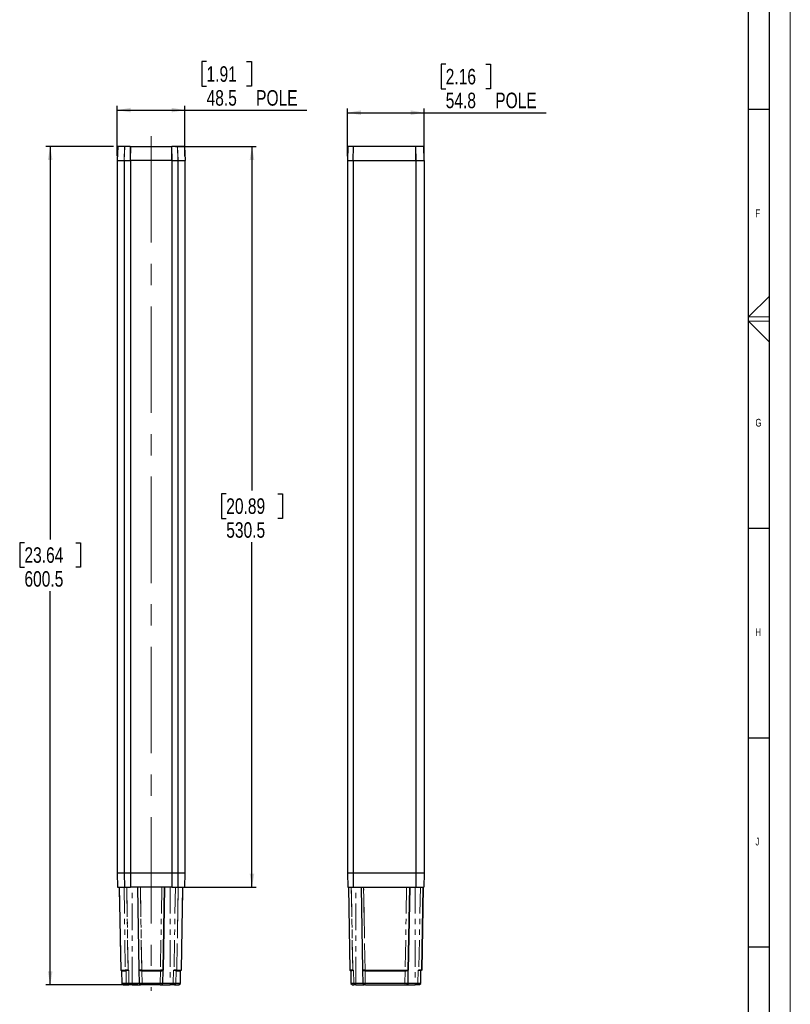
# Model space of a CAD drawing. Header units: millimetres. Extents: x 0 to 5046, y 0 to 3564.
# Tile 14 of 17: x 3941 to 5046, y 800 to 2211. Entities that reach past the tile are written whole.
import ezdxf

# ---------------------------------------------------------------- set-up
doc = ezdxf.new("R2010")
doc.units = ezdxf.units.MM
doc.header["$LTSCALE"] = 6
doc.linetypes.add('CENTERX2', pattern=[20.32, 12.7, -2.54, 2.54, -2.54])
doc.linetypes.add('PHANTOM', pattern=[12.7, 6.35, -1.27, 1.27, -1.27, 1.27, -1.27])
doc.layers.add('FORMAT', color=7, linetype='Continuous')
doc.layers.add('SLD-0', color=7, linetype='Continuous')
doc.styles.add('SLDTEXTSTYLE0', font='TXT', dxfattribs={"width": 0.75})
doc.dimstyles.new('SLDDIMSTYLE7', dxfattribs={"dimtxt": 22.225, "dimasz": 19.2, "dimexe": 0, "dimexo": 0.0625, "dimgap": 5.55625, "dimtad": 0, "dimtih": 1, "dimtoh": 1, "dimdec": 1, "dimlfac": 0.5, "dimrnd": 1e-09, "dimzin": 12, "dimdsep": 46, "dimtxsty": 'SLDTEXTSTYLE0', "dimsah": 1, "dimcen": 0.09, "dimadec": 0, "dimazin": 3, "dimtfac": 1, "dimtdec": 1, "dimtofl": 0, "dimtmove": 0, "dimatfit": 3, "dimfxl": 1, "dimfrac": 2, "dimtolj": 1, "dimtzin": 12, "dimarcsym": 0})

# ---------------------------------------------------------------- blocks, each defined once
blk = doc.blocks.new('_D_33')
at = {"layer": 'SLD-0', "color": 7, "transparency": 16777216}
for p, q in [((4075.8, 2029.2), (3979, 2029.2)), ((3985, 2029.2), (3985, 1466.1)), ((3948.1, 1461.6), (3941.3, 1461.6)), ((3941.3, 1461.6), (3941.3, 1426.3)), ((4021.9, 1461.6), (4028.7, 1461.6)), ((4028.7, 1461.6), (4028.7, 1426.3)), ((3941.3, 1426.3), (3948.1, 1426.3)), ((4028.7, 1426.3), (4021.9, 1426.3)), ((3985, 828.2), (3985, 1392.2)), ((4110.7, 828.2), (3979, 828.2))]:
    blk.add_line(p, q, dxfattribs=at)
for points in [[(3985, 2029.2), (3981.7, 2010), (3988.3, 2010)], [(3985, 828.2), (3988.3, 847.4), (3981.7, 847.4)]]:
    blk.add_solid(points, dxfattribs=at)
at = {"layer": 'SLD-0', "color": 7, "transparency": 16777216, "char_height": 22.23, "attachment_point": 1, "style": 'SLDTEXTSTYLE0'}
for s, insert in [('23.64', (3948.1, 1455)), ('600.5', (3948.1, 1420.8))]:
    blk.add_mtext(s, dxfattribs=dict(at, insert=insert))
blk = doc.blocks.new('_D_34')
at = {"layer": 'SLD-0', "color": 7, "transparency": 16777216}
for p, q in [((4164.8, 2029.2), (4280.3, 2029.2)), ((4274.3, 2029.2), (4274.3, 1536.2)), ((4237.4, 1531.7), (4230.6, 1531.7)), ((4230.6, 1531.7), (4230.6, 1496.4)), ((4311.3, 1531.7), (4318, 1531.7)), ((4318, 1531.7), (4318, 1496.4)), ((4230.6, 1496.4), (4237.4, 1496.4)), ((4318, 1496.4), (4311.3, 1496.4)), ((4274.3, 968.2), (4274.3, 1462.3)), ((4173.9, 968.2), (4280.3, 968.2))]:
    blk.add_line(p, q, dxfattribs=at)
for points in [[(4274.3, 2029.2), (4271, 2010), (4277.6, 2010)], [(4274.3, 968.2), (4277.6, 987.4), (4271, 987.4)]]:
    blk.add_solid(points, dxfattribs=at)
at = {"layer": 'SLD-0', "color": 7, "transparency": 16777216, "char_height": 22.23, "attachment_point": 1, "style": 'SLDTEXTSTYLE0'}
for s, insert in [('20.89', (4237.4, 1525.1)), ('530.5', (4237.4, 1490.9))]:
    blk.add_mtext(s, dxfattribs=dict(at, insert=insert))
blk = doc.blocks.new('_D_35')
at = {"layer": 'SLD-0', "color": 7, "transparency": 16777216}
for p, q in [((4209.2, 2150.7), (4202.4, 2150.7)), ((4202.4, 2150.7), (4202.4, 2115.4)), ((4266.6, 2150.7), (4273.4, 2150.7)), ((4273.4, 2150.7), (4273.4, 2115.4)), ((4202.4, 2115.4), (4209.2, 2115.4)), ((4273.4, 2115.4), (4266.6, 2115.4)), ((4081.2, 2015.2), (4081.2, 2087.3)), ((4081.2, 2081.3), (4178.2, 2081.3)), ((4178.2, 2015.2), (4178.2, 2087.3)), ((4178.2, 2081.3), (4353, 2081.3))]:
    blk.add_line(p, q, dxfattribs=at)
for points in [[(4081.2, 2081.3), (4100.4, 2078), (4100.4, 2084.6)], [(4178.2, 2081.3), (4159, 2084.6), (4159, 2078)]]:
    blk.add_solid(points, dxfattribs=at)
at = {"layer": 'SLD-0', "color": 7, "transparency": 16777216, "char_height": 22.23, "attachment_point": 1, "style": 'SLDTEXTSTYLE0'}
for s, insert in [('1.91', (4209.2, 2144.1)), ('48.5', (4209.2, 2109.9)), ('POLE', (4280.2, 2109.9))]:
    blk.add_mtext(s, dxfattribs=dict(at, insert=insert))
blk = doc.blocks.new('_D_36')
at = {"layer": 'SLD-0', "color": 7, "transparency": 16777216}
for p, q in [((4552, 2147.1), (4545.3, 2147.1)), ((4545.3, 2147.1), (4545.3, 2111.8)), ((4609.5, 2147.1), (4616.3, 2147.1)), ((4616.3, 2147.1), (4616.3, 2111.8)), ((4545.3, 2111.8), (4552, 2111.8)), ((4616.3, 2111.8), (4609.5, 2111.8)), ((4411.3, 2015.2), (4411.3, 2083.6)), ((4411.3, 2077.6), (4521, 2077.6)), ((4521, 2015.2), (4521, 2083.6)), ((4521, 2077.6), (4695.9, 2077.6))]:
    blk.add_line(p, q, dxfattribs=at)
for points in [[(4411.3, 2077.6), (4430.5, 2074.3), (4430.5, 2080.9)], [(4521, 2077.6), (4501.8, 2080.9), (4501.8, 2074.3)]]:
    blk.add_solid(points, dxfattribs=at)
at = {"layer": 'SLD-0', "color": 7, "transparency": 16777216, "char_height": 22.23, "attachment_point": 1, "style": 'SLDTEXTSTYLE0'}
for s, insert in [('2.16', (4552, 2140.4)), ('54.8', (4552, 2106.3)), ('POLE', (4623, 2106.3))]:
    blk.add_mtext(s, dxfattribs=dict(at, insert=insert))

msp = doc.modelspace()

# ---------------------------------------------------------------- linework, layer by layer
at = {"color": 7, "linetype": 'Continuous', "lineweight": 18}
for p, q in [((5046.000025, 0.00006), (5046.000025, 3564.00006)), ((5016, 1814.802789), (4986, 1785.00006)), ((4986, 1785.00006), (5016, 1785.00006)), ((4986, 1779.00006), (5016, 1779.00006)), ((5016, 1748.912126), (4986, 1779.00006))]:
    msp.add_line(p, q, dxfattribs=at)
at = {"color": 7, "linetype": 'Continuous', "lineweight": 25}
for p, q in [((4081.754924, 2029.268739), (4081.023736, 2009.196899)), ((4091.602675, 2029.240939), (4081.760005, 2029.240939)), ((4099.853901, 2029.240939), (4091.929388, 2029.240939)), ((4100.520486, 2029.240939), (4158.833011, 2029.240939)), ((4167.424109, 2029.240939), (4159.499597, 2029.240939)), ((4177.593493, 2029.240939), (4167.750823, 2029.240939)), ((4177.599586, 2029.240939), (4178.328158, 2009.24091)), ((4411.844456, 2029.240939), (4411.146041, 2009.240939)), ((4419.19336, 2029.240939), (4412.099236, 2029.240939)), ((4508.564333, 2029.240939), (4419.827794, 2029.240939)), ((4520.148348, 2029.240939), (4509.341095, 2029.240939)), ((4521.179569, 2009.240939), (4520.481154, 2029.240939)), ((4081.031433, 2009.240939), (4090.937946, 2009.240939)), ((4081.190856, 2009.240939), (4081.190856, 988.240939)), ((4091.170439, 2009.240939), (4091.170439, 988.240939)), ((4091.264659, 2009.240939), (4099.586955, 2009.240939)), ((4099.948012, 2009.240939), (4099.948012, 988.240939)), ((4159.099957, 2009.240939), (4100.25354, 2009.240939)), ((4159.405485, 2009.240939), (4159.405485, 988.240939)), ((4159.766542, 2009.240939), (4168.088838, 2009.240939)), ((4168.183058, 2009.240939), (4168.183058, 988.240939)), ((4168.415552, 2009.240939), (4178.322064, 2009.240939)), ((4178.162641, 2009.240939), (4178.162641, 988.240939)), ((4178.322064, 2009.240939), (4178.328158, 2009.24091)), ((4411.346071, 2009.240939), (4411.346071, 988.240939)), ((4411.40082, 2009.240939), (4418.851045, 2009.240939)), ((4419.203866, 2009.240939), (4419.203866, 988.240939)), ((4419.485479, 2009.240939), (4508.797592, 2009.240939)), ((4508.797592, 2009.240939), (4508.907787, 2009.24091)), ((4509.174742, 2009.240939), (4509.174742, 988.240939)), ((4509.574355, 2009.240939), (4520.846764, 2009.240939)), ((4520.979539, 2009.240939), (4520.979539, 988.240939)), ((4081.190856, 988.240939), (4081.555031, 968.240939)), ((4091.170439, 988.240939), (4081.190856, 988.240939)), ((4091.170439, 988.240939), (4091.502703, 968.240939)), ((4099.948012, 988.240939), (4091.170439, 988.240939)), ((4099.948012, 988.240939), (4100.081444, 968.240939)), ((4159.405485, 988.240939), (4099.948012, 988.240939)), ((4159.405485, 988.240939), (4159.272053, 968.240939)), ((4168.183058, 988.240939), (4159.405485, 988.240939)), ((4168.183058, 988.240939), (4167.850795, 968.240939)), ((4178.162641, 988.240939), (4168.183058, 988.240939)), ((4178.162641, 988.240939), (4177.798466, 968.240939)), ((4411.346071, 988.240939), (4411.695172, 968.240939)), ((4419.203866, 988.240939), (4411.346071, 988.240939)), ((4419.203866, 988.240939), (4419.374971, 968.240939)), ((4509.174742, 988.240939), (4419.203866, 988.240939)), ((4509.174742, 988.240939), (4509.058148, 968.240939)), ((4520.979539, 988.240939), (4509.174742, 988.240939)), ((4520.979539, 988.240939), (4520.630437, 968.240939)), ((4081.555031, 968.240939), (4091.502703, 968.240939)), ((4083.99184, 968.240939), (4086.314204, 849.134543)), ((4091.502703, 968.240939), (4100.081444, 968.240939)), ((4159.272053, 968.240939), (4100.081444, 968.240939)), ((4110.256577, 968.240939), (4112.334042, 849.223497)), ((4147.019455, 849.223497), (4149.096921, 968.240938)), ((4149.096921, 968.240938), (4147.019464, 849.223497)), ((4159.272053, 968.240939), (4167.850795, 968.240939)), ((4167.850795, 968.240939), (4177.798466, 968.240939)), ((4173.039409, 849.140514), (4175.361657, 968.240939)), ((4411.695172, 968.240939), (4419.374971, 968.240939)), ((4412.695325, 968.240939), (4414.772782, 849.223486)), ((4419.374971, 968.240939), (4509.058148, 968.240939)), ((4430.792316, 968.240939), (4432.869778, 849.223494)), ((4430.792316, 968.240938), (4432.869773, 849.223494)), ((4500.381722, 968.240937), (4498.304264, 849.223468)), ((4498.304283, 849.223468), (4500.381722, 968.240938)), ((4509.058148, 968.240939), (4520.630437, 968.240939)), ((4517.552825, 849.22348), (4519.630285, 968.240939)), ((4519.630285, 968.24093), (4517.552827, 849.223442)), ((4086.336868, 849.223486), (4092.707627, 849.223486)), ((4086.336869, 849.223486), (4087.337792, 848.233881)), ((4086.354554, 849.219338), (4087.356247, 848.228002)), ((4087.337826, 848.237622), (4087.690454, 830.152498)), ((4087.397121, 848.240939), (4087.340992, 848.240939)), ((4087.354977, 848.231081), (4093.709013, 848.233364)), ((4096.682647, 849.223494), (4097.688767, 849.223487)), ((4112.463816, 849.09595), (4112.334033, 849.223488)), ((4112.334034, 849.223488), (4112.665381, 830.240634)), ((4116.333425, 849.223486), (4143.020066, 849.223486)), ((4116.342033, 848.231678), (4143.011465, 848.231677)), ((4146.688116, 830.240634), (4147.019463, 849.223488)), ((4147.019465, 849.223488), (4146.889682, 849.09595)), ((4161.66473, 849.223487), (4162.670846, 849.223494)), ((4165.644201, 848.233126), (4171.99836, 848.230855)), ((4166.645861, 849.223486), (4173.016608, 849.223487)), ((4171.663044, 830.152492), (4172.018479, 848.381601)), ((4172.015679, 848.233874), (4173.016609, 849.223486)), ((4414.772782, 849.223486), (4415.782054, 848.231677)), ((4415.790044, 848.235112), (4416.104129, 830.240634)), ((4418.772173, 849.223497), (4419.772167, 849.223488)), ((4418.772175, 849.09595), (4419.772167, 849.223487)), ((4433.001135, 849.094397), (4432.869772, 849.223487)), ((4432.869773, 849.223487), (4433.20112, 830.240634)), ((4436.428231, 849.223486), (4493.863677, 849.223487)), ((4436.539292, 848.233126), (4493.846143, 848.230855)), ((4497.972917, 830.240634), (4498.304264, 849.223487)), ((4512.553455, 849.223488), (4513.55343, 849.223497)), ((4512.553455, 849.223487), (4513.553433, 849.09595)), ((4516.221481, 830.240634), (4516.53556, 848.235114)), ((4517.552823, 849.223482), (4516.543558, 848.231679)), ((4094.010399, 830.240634), (4087.713126, 830.240635)), ((4087.713126, 830.240635), (4089.735623, 828.240939)), ((4089.735623, 828.240939), (4096.032895, 828.240939)), ((4102.564571, 830.240634), (4097.985406, 830.240634)), ((4102.564571, 828.240939), (4097.985406, 828.240939)), ((4112.665381, 830.240634), (4102.564571, 830.240634)), ((4102.564571, 828.240939), (4114.700286, 828.240939)), ((4114.700286, 828.240939), (4112.665381, 830.240634)), ((4112.71412, 830.246947), (4113.675966, 829.247556)), ((4142.688724, 830.240634), (4116.664773, 830.240634)), ((4142.688725, 828.240939), (4116.664773, 828.240939)), ((4144.641011, 828.228941), (4144.730272, 828.316647)), ((4144.730272, 828.316647), (4146.687978, 830.240233)), ((4156.788926, 830.240634), (4146.688116, 830.240634)), ((4161.368092, 830.240634), (4156.788926, 830.240634)), ((4161.368091, 828.240938), (4156.788927, 828.240939)), ((4161.368091, 828.240938), (4161.368092, 830.240634)), ((4163.320602, 828.240939), (4169.617874, 828.240939)), ((4171.640374, 830.240634), (4165.343098, 830.240634)), ((4169.617874, 828.240939), (4169.504574, 828.240939)), ((4169.617874, 828.240939), (4171.640374, 830.240634)), ((4416.092059, 830.252228), (4417.705976, 828.66644)), ((4416.104266, 830.24023), (4417.719013, 828.653628)), ((4418.139034, 828.240939), (4417.719045, 828.65366)), ((4423.10031, 830.240634), (4420.10352, 830.240634)), ((4423.10031, 828.240939), (4420.10352, 828.240939)), ((4433.20112, 830.240634), (4423.10031, 830.240634)), ((4435.236024, 828.240938), (4433.20112, 830.240634)), ((4493.5326, 830.240634), (4436.759546, 830.240634)), ((4436.983926, 828.240939), (4493.756951, 828.240939)), ((4495.925816, 828.228941), (4496.001992, 828.303787)), ((4495.938012, 828.240939), (4508.073727, 828.240939)), ((4496.001992, 828.303787), (4497.984957, 830.252119)), ((4508.073727, 830.240634), (4497.972917, 830.240634)), ((4512.222089, 830.240635), (4508.073727, 830.240634)), ((4512.22209, 828.240939), (4508.073727, 828.240939)), ((4512.22209, 828.240939), (4512.222089, 830.240635)), ((4512.240004, 830.252199), (4512.23631, 830.119541)), ((4514.621243, 828.668085), (4514.186576, 828.240939)), ((4514.607641, 828.654655), (4516.221344, 830.24023)), ((4514.621275, 828.668053), (4516.23355, 830.252228))]:
    msp.add_line(p, q, dxfattribs=at)
at = {"color": 8, "linetype": 'PHANTOM', "lineweight": 18}
for p, q in [((4081.031433, 2009.240939), (4081.760005, 2029.240939)), ((4091.602675, 2029.240939), (4090.937946, 2009.240939)), ((4091.264659, 2009.240939), (4091.929388, 2029.240939)), ((4099.853901, 2029.240939), (4099.586955, 2009.240939)), ((4100.25354, 2009.240939), (4100.520486, 2029.240939)), ((4158.833011, 2029.240939), (4159.099957, 2009.240939)), ((4159.766542, 2009.240939), (4159.499597, 2029.240939)), ((4167.424109, 2029.240939), (4168.088838, 2009.240939)), ((4168.415552, 2009.240939), (4167.750823, 2029.240939)), ((4177.593493, 2029.240939), (4178.322064, 2009.240939)), ((4411.40082, 2009.240939), (4412.099236, 2029.240939)), ((4419.19336, 2029.240939), (4418.851045, 2009.240939)), ((4419.485479, 2009.240939), (4419.827794, 2029.240939)), ((4508.564333, 2029.240939), (4508.797592, 2009.240939)), ((4508.674528, 2029.240939), (4508.907787, 2009.24091)), ((4509.574355, 2009.240939), (4509.341095, 2029.240939)), ((4520.148348, 2029.240939), (4520.846764, 2009.240939)), ((4084.016227, 968.240937), (4086.336857, 849.223484)), ((4086.336868, 849.223486), (4084.016232, 968.240938)), ((4090.847864, 968.240939), (4092.707627, 849.223486)), ((4094.822881, 968.240938), (4096.682647, 849.223494)), ((4096.682647, 849.223494), (4094.822909, 968.240939)), ((4102.564571, 830.240634), (4102.564571, 968.240939)), ((4114.255967, 968.240938), (4116.333425, 849.223486)), ((4116.333425, 849.223486), (4114.256007, 968.240938)), ((4145.097487, 968.240939), (4143.020066, 849.223486)), ((4156.788926, 968.240939), (4156.788926, 830.240634)), ((4164.530585, 968.240939), (4162.670846, 849.223494)), ((4167.482244, 902.748468), (4168.505632, 968.240939)), ((4168.505629, 968.240938), (4167.482244, 902.748468)), ((4175.33726, 968.240939), (4173.016608, 849.223487)), ((4416.694716, 968.240938), (4418.772173, 849.223497)), ((4418.772173, 849.223497), (4416.694755, 968.240938)), ((4423.10031, 830.240634), (4423.10031, 968.240939)), ((4434.350797, 968.240938), (4435.493973, 902.748468)), ((4435.493972, 902.748468), (4434.350826, 968.240939)), ((4495.941323, 968.240939), (4493.863677, 849.223487)), ((4508.073727, 968.240939), (4508.073727, 830.240634)), ((4515.630853, 968.240939), (4513.55343, 849.223497)), ((4166.645861, 849.223486), (4167.482244, 902.748468)), ((4436.428231, 849.223486), (4435.493972, 902.748468)), ((4087.713126, 830.240635), (4087.362295, 848.235701)), ((4093.709013, 848.233364), (4092.707627, 849.223486)), ((4093.729228, 848.235954), (4094.010399, 830.240634)), ((4096.682647, 849.223487), (4096.682648, 849.094398)), ((4097.985406, 830.240634), (4097.688767, 849.223487)), ((4116.333425, 849.223486), (4116.342033, 848.231678)), ((4116.664773, 830.240634), (4116.342043, 848.235112)), ((4143.011455, 848.235112), (4142.688724, 830.240634)), ((4143.020066, 849.223486), (4143.011465, 848.231677)), ((4161.66473, 849.223487), (4161.368092, 830.240634)), ((4162.670848, 849.094397), (4162.670846, 849.223487)), ((4165.343098, 830.240634), (4165.624269, 848.235948)), ((4166.645861, 849.223486), (4165.644201, 848.233126)), ((4171.991265, 848.235379), (4171.640374, 830.240634)), ((4418.772173, 849.223488), (4418.772175, 849.09595)), ((4420.10352, 830.240634), (4419.772167, 849.223488)), ((4436.428231, 849.223486), (4436.539292, 848.233126)), ((4436.759546, 830.240634), (4436.445219, 848.235948)), ((4493.84693, 848.235379), (4493.5326, 830.240634)), ((4493.974415, 848.233874), (4493.863677, 849.223486)), ((4512.553455, 849.223488), (4512.222089, 830.240635)), ((4513.553433, 849.09595), (4513.55343, 849.223488)), ((4096.032895, 828.240939), (4094.010399, 830.240634)), ((4097.985406, 830.240634), (4097.985406, 828.240939)), ((4102.564571, 828.240939), (4102.564571, 830.240634)), ((4116.664773, 830.240634), (4116.664773, 828.240939)), ((4142.688725, 828.240939), (4142.688724, 830.240634)), ((4156.788926, 830.240634), (4156.788927, 828.240939)), ((4165.343098, 830.240634), (4163.320602, 828.240939)), ((4420.10352, 830.240634), (4420.10352, 828.240939)), ((4423.10031, 828.240939), (4423.10031, 830.240634)), ((4436.759546, 830.240634), (4436.983926, 828.240939)), ((4493.756951, 828.240939), (4493.5326, 830.240634)), ((4508.073727, 830.240634), (4508.073727, 828.240939))]:
    msp.add_line(p, q, dxfattribs=at)
at = {"color": 7, "linetype": 'Continuous', "lineweight": 25, "flags": 128}
for points in [[(4144.653212, 828.240939), (4144.886396, 828.240939), (4145.576988, 828.240939), (4146.698448, 828.240939), (4148.20768, 828.240939), (4150.046685, 828.240939), (4152.14479, 828.240939), (4154.421366, 828.240939), (4156.788927, 828.240939)], [(4423.10031, 828.240939), (4425.46787, 828.240939), (4427.744447, 828.240939), (4429.842552, 828.240939), (4431.681556, 828.240939), (4433.190788, 828.240939), (4434.312248, 828.240939), (4435.00284, 828.240939), (4435.236025, 828.240939)]]:
    msp.add_lwpolyline(points, dxfattribs=at)
at = {"color": 7, "linetype": 'Continuous', "lineweight": 25}
for points in [[(4091.602675, 2029.240939), (4091.627888, 2029.242168), (4091.678315, 2029.244627), (4091.845697, 2029.242168), (4091.929388, 2029.240939)], [(4099.853901, 2029.240939), (4099.953256, 2029.242168), (4100.151967, 2029.244627), (4100.397646, 2029.242168), (4100.520486, 2029.240939)], [(4158.833011, 2029.240939), (4158.955851, 2029.242168), (4159.20153, 2029.244627), (4159.400241, 2029.242168), (4159.499597, 2029.240939)], [(4167.424109, 2029.240939), (4167.5078, 2029.242168), (4167.675183, 2029.244627), (4167.725609, 2029.242168), (4167.750823, 2029.240939)], [(4411.844456, 2029.240939), (4411.856199, 2029.242168), (4411.879684, 2029.244627), (4412.026052, 2029.242168), (4412.099236, 2029.240939)], [(4419.19336, 2029.240939), (4419.284041, 2029.242168), (4419.465405, 2029.244627), (4419.706998, 2029.242168), (4419.827794, 2029.240939)], [(4508.674528, 2029.240939), (4508.797364, 2029.242195), (4509.043035, 2029.244707), (4509.241742, 2029.242195), (4509.341095, 2029.240939)], [(4091.264659, 2009.240939), (4091.180968, 2009.242168), (4091.013586, 2009.244627), (4090.963159, 2009.242168), (4090.937946, 2009.240939)], [(4100.25354, 2009.240939), (4100.130701, 2009.242168), (4099.885022, 2009.244627), (4099.686311, 2009.242168), (4099.586955, 2009.240939)], [(4159.766542, 2009.240939), (4159.667187, 2009.242168), (4159.468475, 2009.244627), (4159.222796, 2009.242168), (4159.099957, 2009.240939)], [(4168.415552, 2009.240939), (4168.390338, 2009.242168), (4168.339912, 2009.244627), (4168.172529, 2009.242168), (4168.088838, 2009.240939)], [(4411.40082, 2009.240939), (4411.327636, 2009.242168), (4411.181268, 2009.244627), (4411.157783, 2009.242168), (4411.146041, 2009.240939)], [(4419.485479, 2009.240939), (4419.364683, 2009.242168), (4419.123091, 2009.244627), (4418.941727, 2009.242168), (4418.851045, 2009.240939)], [(4508.907787, 2009.24091), (4509.030623, 2009.24217), (4509.276295, 2009.244692), (4509.475001, 2009.24219), (4509.574355, 2009.240939)], [(4165.343098, 830.240634), (4165.237786, 830.233929), (4165.027162, 830.220518), (4164.088818, 830.21488), (4162.829402, 830.220519), (4161.855195, 830.233929), (4161.368092, 830.240634)], [(4436.759546, 830.240634), (4436.281137, 830.233929), (4435.32432, 830.220518), (4434.161273, 830.21488), (4433.356885, 830.220519), (4433.253042, 830.233929), (4433.20112, 830.240634)]]:
    msp.add_open_spline(points, degree=3, dxfattribs=at)
for points, knots in [([(4508.564333, 2029.240939), (4508.584859, 2029.240939), (4508.621514, 2029.240939), (4508.658328, 2029.240939), (4508.674528, 2029.240939)], [0, 0, 0, 0, 0.5599548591, 1, 1, 1, 1]), ([(4086.336868, 849.223486), (4086.309804, 849.222055), (4086.278219, 849.220384), (4086.356435, 849.219294), (4086.367631, 849.219138)], [0, 0, 0, 0, 0.8568624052, 1, 1, 1, 1]), ([(4096.682647, 849.223494), (4096.19537, 849.221693), (4095.220894, 849.218091), (4093.961352, 849.216132), (4093.023215, 849.218093), (4092.81282, 849.221689), (4092.707627, 849.223486)], [0, 0, 0, 0, 0.2500501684, 0.5000610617, 0.7500414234, 1, 1, 1, 1]), ([(4093.718639, 848.235829), (4093.72058, 848.230763), (4093.723396, 848.223412), (4093.727005, 848.226966), (4093.72849, 848.232967), (4093.729228, 848.235954)], [0, 0, 0, 0, 0.5269266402, 0.7645609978, 1, 1, 1, 1]), ([(4096.68265, 849.09441), (4096.209202, 848.967477), (4095.429428, 848.758416), (4094.547886, 848.483135), (4093.951546, 848.30141), (4093.80194, 848.257362), (4093.729228, 848.235954)], [0, 0, 0, 0, 0.3168594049, 0.5218709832, 0.7676205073, 1, 1, 1, 1]), ([(4096.682648, 849.09441), (4096.868414, 849.135988), (4097.196386, 849.209394), (4097.539846, 849.219225), (4097.688767, 849.223487)], [0, 0, 0, 0, 0.5664106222, 1, 1, 1, 1]), ([(4116.333425, 849.223486), (4115.809633, 849.221289), (4114.761892, 849.216893), (4113.439983, 849.214376), (4112.514635, 849.216877), (4112.394242, 849.22129), (4112.334034, 849.223497)], [0, 0, 0, 0, 0.2498769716, 0.49982868, 0.7498660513, 1, 1, 1, 1]), ([(4116.342043, 848.235112), (4115.927381, 848.244403), (4115.071535, 848.263579), (4113.981643, 848.441899), (4113.235398, 848.66943), (4112.732884, 848.882613), (4112.558729, 849.020719), (4112.46384, 849.095967)], [0, 0, 0, 0, 0.2325605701, 0.4799948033, 0.6828139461, 0.8271795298, 1, 1, 1, 1]), ([(4143.011455, 848.235112), (4143.424722, 848.24355), (4144.29974, 848.261416), (4145.390049, 848.448501), (4146.368, 848.740344), (4146.692203, 848.96136), (4146.889656, 849.095969)], [0, 0, 0, 0, 0.2318864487, 0.490977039, 0.6899832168, 1, 1, 1, 1]), ([(4147.019464, 849.223497), (4146.95927, 849.221291), (4146.8389, 849.216879), (4145.913674, 849.214375), (4144.591756, 849.216889), (4143.543925, 849.221287), (4143.020066, 849.223486)], [0, 0, 0, 0, 0.2501023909, 0.5001292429, 0.7500914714, 1, 1, 1, 1]), ([(4161.66473, 849.223487), (4161.854728, 849.216534), (4162.19848, 849.203953), (4162.524863, 849.128263), (4162.670848, 849.094409)], [0, 0, 0, 0, 0.5527188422, 1, 1, 1, 1]), ([(4166.64586, 849.223486), (4166.540739, 849.22169), (4166.330452, 849.218095), (4165.392746, 849.216124), (4164.133162, 849.218075), (4163.158365, 849.221687), (4162.670846, 849.223493)], [0, 0, 0, 0, 0.2498323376, 0.4997706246, 0.7498236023, 1, 1, 1, 1]), ([(4165.624269, 848.235948), (4165.55094, 848.257549), (4165.399849, 848.302058), (4164.798725, 848.485261), (4163.916174, 848.760511), (4163.141521, 848.968212), (4162.670847, 849.094409)], [0, 0, 0, 0, 0.2337407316, 0.4816118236, 0.6850312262, 1, 1, 1, 1]), ([(4165.624269, 848.235948), (4165.625078, 848.232873), (4165.626662, 848.226855), (4165.629321, 848.22423), (4165.632078, 848.226659), (4165.633885, 848.232523), (4165.634812, 848.235528)], [0, 0, 0, 0, 0.2547799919, 0.4985325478, 0.7430449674, 1, 1, 1, 1]), ([(4172.003455, 848.237314), (4172.002583, 848.236847), (4172.00076, 848.23587), (4171.998752, 848.223544), (4171.997321, 848.218032), (4171.996267, 848.220541), (4171.994379, 848.227942), (4171.992444, 848.232563), (4171.991265, 848.235379)], [0, 0, 0, 0, 0.2353928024, 0.4918583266, 0.5052971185, 0.5730973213, 0.7398618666, 1, 1, 1, 1]), ([(4172.01248, 848.240939), (4172.035018, 848.240939), (4172.063498, 848.240939), (4172.011919, 848.240939), (4172.00116, 848.240939)], [0, 0, 0, 0, 0.7913914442, 1, 1, 1, 1]), ([(4172.015826, 848.245567), (4172.177825, 848.405898), (4172.50774, 848.732416), (4172.837439, 849.058921), (4173.005245, 849.225101)], [0, 0, 0, 0, 0.4910327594, 1, 1, 1, 1]), ([(4173.016609, 849.223487), (4173.024974, 849.222874), (4173.059014, 849.220382), (4173.005066, 849.219752), (4172.964376, 849.219276)], [0, 0, 0, 0, 0.2457597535, 1, 1, 1, 1]), ([(4418.772173, 849.223497), (4418.247902, 849.221291), (4417.199518, 849.216879), (4415.877561, 849.214375), (4414.953092, 849.216889), (4414.832881, 849.221287), (4414.772782, 849.223486)], [0, 0, 0, 0, 0.2501023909, 0.5001292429, 0.7500914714, 1, 1, 1, 1]), ([(4415.790044, 848.235112), (4415.828156, 848.24355), (4415.908853, 848.261416), (4416.507881, 848.448501), (4417.440371, 848.740344), (4418.268072, 848.96136), (4418.772177, 849.095969)], [0, 0, 0, 0, 0.2318864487, 0.490977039, 0.6899832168, 1, 1, 1, 1]), ([(4436.428231, 849.223486), (4435.950065, 849.22169), (4434.993532, 849.218095), (4433.830387, 849.216124), (4433.025464, 849.218075), (4432.921678, 849.221687), (4432.869773, 849.223493)], [0, 0, 0, 0, 0.2498323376, 0.4997706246, 0.7498236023, 1, 1, 1, 1]), ([(4436.445219, 848.235948), (4436.069029, 848.257549), (4435.293906, 848.302058), (4434.34305, 848.485261), (4433.47932, 848.760511), (4433.181876, 848.968212), (4433.001152, 849.094409)], [0, 0, 0, 0, 0.2337407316, 0.4816118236, 0.6850312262, 1, 1, 1, 1]), ([(4436.445219, 848.235948), (4436.453003, 848.232873), (4436.468232, 848.226855), (4436.492625, 848.22423), (4436.517093, 848.226659), (4436.53246, 848.232523), (4436.540334, 848.235528)], [0, 0, 0, 0, 0.2547799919, 0.4985325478, 0.7430449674, 1, 1, 1, 1]), ([(4493.975477, 848.237314), (4493.964787, 848.236847), (4493.942449, 848.23587), (4493.922846, 848.223544), (4493.908703, 848.218032), (4493.89723, 848.220541), (4493.876884, 848.227942), (4493.858272, 848.232563), (4493.84693, 848.235379)], [0, 0, 0, 0, 0.2353928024, 0.4918583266, 0.5052971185, 0.5730973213, 0.7398618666, 1, 1, 1, 1]), ([(4493.863677, 849.223487), (4493.946758, 849.222882), (4494.405192, 849.219543), (4495.282127, 849.218406), (4496.514661, 849.214207), (4497.607381, 849.214882), (4498.220684, 849.218189), (4498.281072, 849.222003), (4498.304264, 849.223468)], [0, 0, 0, 0, 0.0373914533, 0.2063240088, 0.3887390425, 0.6250961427, 0.8560229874, 1, 1, 1, 1]), ([(4493.97477, 848.240939), (4494.174861, 848.240939), (4494.56083, 848.240939), (4494.937339, 848.240939), (4495.118661, 848.240939)], [0, 0, 0, 0, 0.5184132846, 1, 1, 1, 1]), ([(4498.036116, 848.987847), (4497.994458, 848.957859), (4497.82721, 848.837464), (4497.363363, 848.642542), (4496.645936, 848.444889), (4495.887992, 848.308116), (4495.368913, 848.262768), (4495.118668, 848.240905)], [0, 0, 0, 0, 0.089450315, 0.3591261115, 0.6038903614, 0.8090380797, 1, 1, 1, 1]), ([(4498.037601, 848.986203), (4498.051364, 849.001939), (4498.123587, 849.084519), (4498.143966, 849.162062), (4498.160462, 849.224828)], [0, 0, 0, 0, 0.1905591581, 1, 1, 1, 1]), ([(4517.552827, 849.22348), (4517.536861, 849.222366), (4517.50531, 849.220163), (4517.182122, 849.217123), (4516.454487, 849.21572), (4515.364412, 849.217116), (4514.363286, 849.220148), (4513.825677, 849.222371), (4513.55343, 849.223497)], [0, 0, 0, 0, 0.1299251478, 0.2567598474, 0.5000206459, 0.7428673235, 0.8697869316, 1, 1, 1, 1]), ([(4516.53556, 848.235114), (4516.496866, 848.244466), (4516.417008, 848.263765), (4515.833744, 848.442068), (4515.112173, 848.669526), (4514.356732, 848.882666), (4513.836746, 849.020738), (4513.553431, 849.095967)], [0, 0, 0, 0, 0.2325186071, 0.4798743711, 0.6827469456, 0.8271443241, 1, 1, 1, 1]), ([(4087.713126, 830.240635), (4087.694293, 830.239042), (4087.661107, 830.236235), (4087.736212, 830.233606), (4087.768694, 830.23247)], [0, 0, 0, 0, 0.5675161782, 1, 1, 1, 1]), ([(4089.83092, 828.240939), (4089.816381, 828.240939), (4089.69343, 828.240939), (4089.715852, 828.240939), (4089.735623, 828.240939)], [0, 0, 0, 0, 0.1182517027, 1, 1, 1, 1]), ([(4097.985406, 830.240634), (4097.498268, 830.237139), (4096.52399, 830.230149), (4095.264525, 830.226917), (4094.326191, 830.230148), (4094.115664, 830.237138), (4094.010399, 830.240634)], [0, 0, 0, 0, 0.2499947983, 0.4999905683, 0.7499910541, 1, 1, 1, 1]), ([(4096.032895, 828.240939), (4096.09423, 828.240939), (4096.216885, 828.240938), (4096.740542, 828.240939), (4097.353941, 828.240938), (4097.774941, 828.240939), (4097.985406, 828.240939)], [0, 0, 0, 0, 0.2798073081, 0.5595495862, 0.779811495, 1, 1, 1, 1]), ([(4116.664773, 830.240634), (4116.392831, 830.238359), (4115.85575, 830.233864), (4114.85496, 830.227787), (4113.755895, 830.224772), (4113.072537, 830.227369), (4112.819981, 830.232315), (4112.702234, 830.235213), (4112.66648, 830.238342), (4112.665396, 830.240315), (4112.665383, 830.240536), (4112.665382, 830.240557), (4112.665381, 830.240627), (4112.665381, 830.240634)], [0, 0, 0, 0, 0.13011512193, 0.25697589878, 0.49982019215, 0.74920191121, 0.83118267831, 0.87465673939, 0.99593719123, 0.99890997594, 0.99969025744, 0.99996661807, 1, 1, 1, 1]), ([(4116.664773, 828.240939), (4116.477367, 828.240939), (4116.137682, 828.240939), (4115.617976, 828.240939), (4115.124657, 828.240939), (4114.763456, 828.240939), (4114.719788, 828.240939), (4114.700286, 828.240939)], [0, 0, 0, 0, 0.1823786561, 0.3305727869, 0.5464149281, 0.7974247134, 1, 1, 1, 1]), ([(4146.688116, 830.240634), (4146.627924, 830.236396), (4146.507543, 830.227921), (4145.582608, 830.223887), (4144.260726, 830.227924), (4143.21272, 830.236397), (4142.688724, 830.240634)], [0, 0, 0, 0, 0.2500192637, 0.5000225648, 0.7500145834, 1, 1, 1, 1]), ([(4142.688725, 828.240939), (4142.977083, 828.240939), (4143.55373, 828.240939), (4144.19951, 828.240939), (4144.584543, 828.240939), (4144.630325, 828.240939), (4144.653212, 828.240939)], [0, 0, 0, 0, 0.279725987, 0.5593852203, 0.7797304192, 1, 1, 1, 1]), ([(4163.320602, 828.240939), (4163.287543, 828.240939), (4163.228216, 828.240939), (4162.976211, 828.240939), (4162.573334, 828.240939), (4161.993775, 828.240939), (4161.560785, 828.240939), (4161.368091, 828.240939)], [0, 0, 0, 0, 0.1847450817, 0.3315392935, 0.5467996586, 0.7983116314, 1, 1, 1, 1]), ([(4171.604937, 830.231583), (4171.619504, 830.232035), (4171.696481, 830.234419), (4171.665495, 830.237851), (4171.640374, 830.240634)], [0, 0, 0, 0, 0.1892363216, 1, 1, 1, 1]), ([(4420.10352, 830.240634), (4419.579452, 830.236396), (4418.53135, 830.227921), (4417.209461, 830.223887), (4416.284658, 830.227924), (4416.164305, 830.236397), (4416.104129, 830.240634)], [0, 0, 0, 0, 0.2500192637, 0.5000225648, 0.7500145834, 1, 1, 1, 1]), ([(4418.139034, 828.240939), (4418.17613, 828.240939), (4418.250314, 828.240939), (4418.776529, 828.240939), (4419.424153, 828.240939), (4419.87709, 828.240939), (4420.10352, 828.240939)], [0, 0, 0, 0, 0.279725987, 0.5593852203, 0.7797304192, 1, 1, 1, 1]), ([(4436.983926, 828.240939), (4436.809974, 828.240939), (4436.497802, 828.240939), (4436.034519, 828.240939), (4435.602383, 828.240939), (4435.290057, 828.240939), (4435.252665, 828.240939), (4435.236024, 828.240939)], [0, 0, 0, 0, 0.1847450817, 0.3315392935, 0.5467996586, 0.7983116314, 1, 1, 1, 1]), ([(4497.972917, 830.240634), (4497.955811, 830.237969), (4497.9216, 830.232637), (4497.649431, 830.226657), (4497.228167, 830.222814), (4496.660363, 830.221511), (4495.975166, 830.222815), (4495.20204, 830.226658), (4494.373537, 830.232639), (4493.812913, 830.237969), (4493.5326, 830.240634)], [0, 0, 0, 0, 0.1250079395, 0.2500121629, 0.3750133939, 0.5000123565, 0.6250097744, 0.7500063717, 0.8750028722, 1, 1, 1, 1]), ([(4493.756951, 828.240939), (4494.06843, 828.240939), (4494.691305, 828.240939), (4495.420687, 828.240939), (4495.859112, 828.240939), (4495.911716, 828.240939), (4495.938012, 828.240939)], [0, 0, 0, 0, 0.2796878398, 0.5592996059, 0.7796933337, 1, 1, 1, 1]), ([(4516.221481, 830.240634), (4516.205327, 830.23836), (4516.173416, 830.233868), (4515.849805, 830.227786), (4515.114287, 830.224768), (4513.902032, 830.227862), (4512.907782, 830.235512), (4512.394405, 830.240471), (4512.265423, 830.241115), (4512.233013, 830.241069), (4512.224885, 830.240869), (4512.222807, 830.240775), (4512.222286, 830.240698), (4512.222136, 830.240671), (4512.222101, 830.240644), (4512.22209, 830.240635)], [0, 0, 0, 0, 0.1300901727, 0.2569793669, 0.5000387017, 0.7495324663, 0.9371015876, 0.9842112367, 0.9960205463, 0.9989878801, 0.99973746, 0.9999289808, 0.9999791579, 0.9999930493, 1, 1, 1, 1]), ([(4514.186576, 828.240939), (4514.170327, 828.240939), (4514.141025, 828.240939), (4513.904749, 828.240939), (4513.494045, 828.240939), (4512.882665, 828.240939), (4512.424403, 828.240939), (4512.22209, 828.240939)], [0, 0, 0, 0, 0.18685061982, 0.33694937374, 0.55391080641, 0.80306118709, 1, 1, 1, 1])]:
    msp.add_open_spline(points, degree=3, knots=knots, dxfattribs=at)
at = {"layer": 'FORMAT'}
for p, q in [((5016.000025, 30.00006), (5016.000025, 3534.00006)), ((4986.000025, 60.00006), (4986.000025, 3504.00006)), ((5016, 2082), (4986, 2082)), ((5016, 1482), (4986, 1482)), ((4986, 1182), (5016, 1182)), ((5016, 882), (4986, 882))]:
    msp.add_line(p, q, dxfattribs=at)
at = {"layer": 'SLD-0', "color": 7, "linetype": 'CENTERX2', "lineweight": 18, "ltscale": 2}
msp.add_line((4129.676749, 2043.876929), (4129.676749, 819.617495), dxfattribs=at)

# ---------------------------------------------------------------- texts
at = {"layer": 'FORMAT', "char_height": 11.1125, "attachment_point": 1, "style": 'SLDTEXTSTYLE0'}
for s, insert in [('F', (4995.99991, 1939.008146)), ('G', (4995.99991, 1639.008146)), ('H', (4995.99991, 1339.008146)), ('J', (4995.99991, 1039.008146))]:
    msp.add_mtext(s, dxfattribs=dict(at, insert=insert))

# ---------------------------------------------------------------- dimensions: what is measured, and where the dimension line sits
at = {"layer": 'SLD-0', "color": 7}
dim = msp.add_linear_dim(base=(4178.162641, 2118.253684), p1=(4081.190856, 2009.240939), p2=(4178.162641, 2009.240939), text='<>POLE', dimstyle='SLDDIMSTYLE7', dxfattribs=at)
dim.commit()
dim.dimension.update_dxf_attribs({"geometry": '_D_35', "text_midpoint": (4274.347092, 2118.253684), "dimtype": 160})
dim = msp.add_linear_dim(base=(4520.979539, 2114.622211), p1=(4411.346071, 2009.240939), p2=(4520.979539, 2009.240939), angle=0, text='<>POLE', dimstyle='SLDDIMSTYLE7', dxfattribs=at)
dim.commit()
dim.dimension.update_dxf_attribs({"geometry": '_D_36', "text_midpoint": (4617.210596, 2114.622211), "dimtype": 160})
for base, p1, p2, picture, middle in [((3984.990569, 828.240939), (4081.760005, 2029.240939), (4116.664773, 828.240939), '_D_33', (3984.990569, 1429.143277)), ((4274.347092, 968.240939), (4158.833011, 2029.240939), (4167.850795, 968.240939), '_D_34', (4274.347092, 1499.240473))]:
    dim = msp.add_linear_dim(base=base, p1=p1, p2=p2, angle=90, dimstyle='SLDDIMSTYLE7', dxfattribs=at)
    dim.commit()
    dim.dimension.update_dxf_attribs({"geometry": picture, "text_midpoint": middle, "dimtype": 160})

doc.saveas('drawing.dxf')
